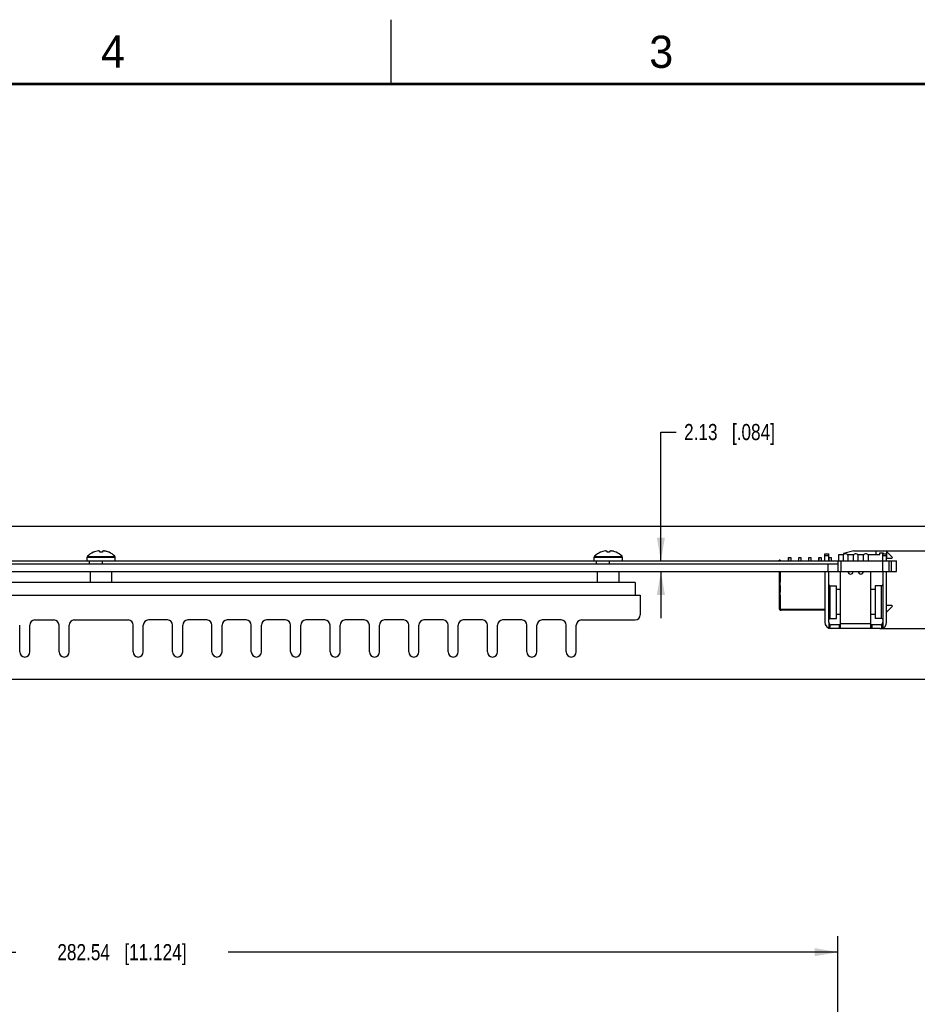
# Model space of a CAD drawing. Header units: inches. Extents: x 0 to 34, y 0 to 22.
# Tile 27 of 37: x 18.4 to 25.3, y 14.4 to 22. Entities that reach past the tile are written whole.
import ezdxf

# ---------------------------------------------------------------- set-up
doc = ezdxf.new("R2010")
doc.units = ezdxf.units.IN
doc.header["$LTSCALE"] = 1.87
doc.header["$MEASUREMENT"] = 0
doc.layers.get('0').update_dxf_attribs({"linetype": 'CONTINUOUS'})
doc.layers.add('02___PRT_ALL_AXES', color=7, linetype='CONTINUOUS')
doc.layers.add('DIMENSIONS', color=7, linetype='CONTINUOUS')
doc.styles.get("Standard").update_dxf_attribs({"font": 'txt', "width": 0.8})
doc.styles.add('TEXTSTYLE_2', font='txt')
doc.dimstyles.new('DIMSTYLE_1', dxfattribs={"dimtxt": 0.125, "dimasz": 0.18, "dimexe": 0.125, "dimexo": 0.0625, "dimgap": 0.0625, "dimtad": 0, "dimtih": 1, "dimtoh": 1, "dimzin": 0, "dimdsep": 46, "dimtxsty": 'STANDARD', "dimblk": '_FILLED', "dimblk1": '_FILLED', "dimblk2": '_FILLED', "dimcen": 0.09, "dimazin": 0, "dimtp": 0.01, "dimtm": 0.01, "dimtfac": 1, "dimtofl": 0, "dimtmove": 0, "dimatfit": 3, "dimldrblk": '_FILLED', "dimfxl": 1, "dimtolj": 1, "dimtzin": 0, "dimarcsym": 0})

# ---------------------------------------------------------------- blocks, each defined once
blk = doc.blocks.new('_FILLED')
at = {"color": 0, "linetype": 'BYBLOCK'}
blk.add_solid([(0, 0), (-1, 0.174), (-1, -0.174)], dxfattribs=at)
blk = doc.blocks.new('*D21')
at = {"layer": 'DIMENSIONS', "color": 2, "linetype": 'CONTINUOUS'}
for p, q in [((13.5984, 13.3213), (13.5984, 14.8838)), ((24.722, 12.6725), (24.722, 14.8838)), ((13.5984, 14.7588), (18.3352, 14.7588)), ((24.722, 14.7588), (19.9852, 14.7588))]:
    blk.add_line(p, q, dxfattribs=at)
at = {"layer": 'DIMENSIONS', "color": 2, "linetype": 'CONTINUOUS', "xscale": 0.18, "yscale": 0.18, "zscale": 0.18, "rotation": 180}
blk.add_blockref('_FILLED', (13.5984, 14.7588), dxfattribs=at)
at = {"layer": 'DIMENSIONS', "color": 2, "linetype": 'CONTINUOUS', "xscale": 0.18, "yscale": 0.18, "zscale": 0.18}
blk.add_blockref('_FILLED', (24.722, 14.7588), dxfattribs=at)
at = {"layer": 'DIMENSIONS', "color": 2, "linetype": 'CONTINUOUS', "insert": (19.1602, 14.8213), "char_height": 0.125, "width": 1.525, "attachment_point": 2, "line_spacing_factor": 0.9}
blk.add_mtext('282.54{\\ftxt.shx;\\W1.000000;\\H0.125000; }[11.124]', dxfattribs=at)
blk = doc.blocks.new('*D25')
at = {"layer": 'DIMENSIONS', "color": 2, "linetype": 'CONTINUOUS'}
for p, q in [((26.679, 17.2716), (26.679, 17.6316)), ((25.0495, 17.2716), (26.804, 17.2716)), ((13.6609, 16.8798), (26.804, 16.8798)), ((26.679, 16.8798), (26.679, 16.5312)), ((26.679, 16.5312), (26.7965, 16.5312))]:
    blk.add_line(p, q, dxfattribs=at)
at = {"layer": 'DIMENSIONS', "color": 2, "linetype": 'CONTINUOUS', "xscale": 0.18, "yscale": 0.18, "zscale": 0.18}
for p, rotation in [((26.679, 17.2716), 270), ((26.679, 16.8798), 90)]:
    blk.add_blockref('_FILLED', p, dxfattribs=dict(at, rotation=rotation))
at = {"layer": 'DIMENSIONS', "color": 2, "linetype": 'CONTINUOUS', "insert": (26.859, 16.5937), "char_height": 0.125, "width": 1.125, "attachment_point": 1, "line_spacing_factor": 0.9}
blk.add_mtext('9.95{\\ftxt.shx;\\W1.000000;\\H0.125000; }[.392]', dxfattribs=at)
blk = doc.blocks.new('*D26')
at = {"layer": 'DIMENSIONS', "color": 2, "linetype": 'CONTINUOUS'}
for p, q in [((27.429, 17.876), (27.429, 18.236)), ((25.0798, 17.876), (27.554, 17.876)), ((25.0495, 17.2716), (27.554, 17.2716)), ((27.429, 17.2716), (27.429, 16.9116))]:
    blk.add_line(p, q, dxfattribs=at)
at = {"layer": 'DIMENSIONS', "color": 2, "linetype": 'CONTINUOUS', "xscale": 0.18, "yscale": 0.18, "zscale": 0.18}
for p, rotation in [((27.429, 17.876), 270), ((27.429, 17.2716), 90)]:
    blk.add_blockref('_FILLED', p, dxfattribs=dict(at, rotation=rotation))
at = {"layer": 'DIMENSIONS', "color": 2, "linetype": 'CONTINUOUS', "insert": (27.429, 17.6363), "char_height": 0.125, "width": 1.225, "attachment_point": 2, "line_spacing_factor": 0.9}
blk.add_mtext('15.35{\\ftxt.shx;\\W1.000000;\\H0.125000; }[.604]', dxfattribs=at)
blk = doc.blocks.new('*D27')
at = {"layer": 'DIMENSIONS', "color": 2, "linetype": 'CONTINUOUS'}
for p, q in [((25.929, 18.068), (25.929, 18.818)), ((25.929, 18.818), (26.0465, 18.818)), ((13.6609, 18.068), (26.054, 18.068)), ((25.0798, 17.876), (26.054, 17.876)), ((25.929, 17.876), (25.929, 17.516))]:
    blk.add_line(p, q, dxfattribs=at)
at = {"layer": 'DIMENSIONS', "color": 2, "linetype": 'CONTINUOUS', "xscale": 0.18, "yscale": 0.18, "zscale": 0.18}
for p, rotation in [((25.929, 18.068), 270), ((25.929, 17.876), 90)]:
    blk.add_blockref('_FILLED', p, dxfattribs=dict(at, rotation=rotation))
at = {"layer": 'DIMENSIONS', "color": 2, "linetype": 'CONTINUOUS', "insert": (26.109, 18.8805), "char_height": 0.125, "width": 1.125, "attachment_point": 1, "line_spacing_factor": 0.9}
blk.add_mtext('4.88{\\ftxt.shx;\\W1.000000;\\H0.125000; }[.192]', dxfattribs=at)
blk = doc.blocks.new('*D28')
at = {"layer": 'DIMENSIONS', "color": 2, "linetype": 'CONTINUOUS'}
for p, q in [((23.3473, 17.7976), (23.3473, 18.7979)), ((23.3473, 18.7979), (23.4648, 18.7979)), ((23.3473, 17.7136), (23.3473, 17.3536))]:
    blk.add_line(p, q, dxfattribs=at)
at = {"layer": 'DIMENSIONS', "color": 2, "linetype": 'CONTINUOUS', "xscale": 0.18, "yscale": 0.18, "zscale": 0.18}
for p, rotation in [((23.3473, 17.7976), 270), ((23.3473, 17.7136), 90)]:
    blk.add_blockref('_FILLED', p, dxfattribs=dict(at, rotation=rotation))
at = {"layer": 'DIMENSIONS', "color": 2, "linetype": 'CONTINUOUS', "insert": (23.5273, 18.8604), "char_height": 0.125, "width": 1.125, "attachment_point": 1, "line_spacing_factor": 0.9}
blk.add_mtext('2.13{\\ftxt.shx;\\W1.000000;\\H0.125000; }[.084]', dxfattribs=at)

msp = doc.modelspace()

# ---------------------------------------------------------------- linework, layer by layer
at = {"color": 2, "linetype": 'CONTINUOUS'}
msp.add_line((21.25, 22), (21.25, 21.5), dxfattribs=at)
at = {"color": 7, "linetype": 'CONTINUOUS'}
for p, q in [((18.8895, 17.7976), (18.8895, 17.8256)), ((18.8895, 17.8256), (19.1085, 17.8256)), ((18.8923, 17.8326), (19.1056, 17.8326)), ((18.9381, 17.8643), (18.938, 17.8646)), ((18.9895, 17.8646), (18.9895, 17.8713)), ((18.9895, 17.8643), (18.9895, 17.8646)), ((19.0085, 17.8646), (19.0084, 17.8643)), ((19.0085, 17.8713), (19.0085, 17.8646)), ((19.0598, 17.8643), (19.0592, 17.8646)), ((19.06, 17.8646), (19.0598, 17.8643)), ((19.1085, 17.7976), (19.1085, 17.8256)), ((22.8295, 17.8256), (23.0485, 17.8256)), ((22.8295, 17.7976), (22.8295, 17.8256)), ((22.8323, 17.8326), (23.0456, 17.8326)), ((22.8781, 17.8643), (22.878, 17.8646)), ((22.9295, 17.8646), (22.9295, 17.8713)), ((22.9295, 17.8643), (22.9295, 17.8646)), ((22.9485, 17.8646), (22.9484, 17.8643)), ((22.9485, 17.8713), (22.9485, 17.8646)), ((22.9998, 17.8643), (22.9992, 17.8646)), ((23, 17.8646), (22.9998, 17.8643)), ((23.0485, 17.7976), (23.0485, 17.8256)), ((24.3392, 17.8244), (24.3549, 17.8244)), ((24.3392, 17.7976), (24.3392, 17.8244)), ((24.3402, 17.824), (24.3559, 17.824)), ((24.3402, 17.7976), (24.3402, 17.824)), ((24.3549, 17.8244), (24.3549, 17.824)), ((24.3559, 17.824), (24.3559, 17.7976)), ((24.4179, 17.8244), (24.4337, 17.8244)), ((24.4179, 17.7976), (24.4179, 17.8244)), ((24.4189, 17.824), (24.4346, 17.824)), ((24.4189, 17.7976), (24.4189, 17.824)), ((24.4337, 17.8244), (24.4337, 17.824)), ((24.4346, 17.824), (24.4346, 17.7976)), ((24.4966, 17.8244), (24.5124, 17.8244)), ((24.4966, 17.7976), (24.4966, 17.8244)), ((24.4976, 17.824), (24.5134, 17.824)), ((24.4976, 17.7976), (24.4976, 17.824)), ((24.5124, 17.8244), (24.5124, 17.824)), ((24.5134, 17.824), (24.5134, 17.7976)), ((24.5754, 17.8244), (24.5911, 17.8244)), ((24.5754, 17.7976), (24.5754, 17.8244)), ((24.5764, 17.824), (24.5921, 17.824)), ((24.5764, 17.7976), (24.5764, 17.824)), ((24.5911, 17.8244), (24.5911, 17.824)), ((24.5921, 17.824), (24.5921, 17.7976)), ((24.6209, 17.8516), (24.6509, 17.8516)), ((24.6209, 17.7976), (24.6209, 17.8516)), ((24.6509, 17.8359), (24.6209, 17.8359)), ((24.6509, 17.7976), (24.6509, 17.8516)), ((24.6541, 17.8244), (24.6699, 17.8244)), ((24.6541, 17.7976), (24.6541, 17.8244)), ((24.6551, 17.824), (24.6709, 17.824)), ((24.6551, 17.7976), (24.6551, 17.824)), ((24.6699, 17.8244), (24.6699, 17.824)), ((24.6709, 17.824), (24.6709, 17.7976)), ((24.7299, 17.8475), (24.7678, 17.8475)), ((24.7299, 17.7976), (24.7299, 17.8475)), ((24.7626, 17.8359), (24.7626, 17.7976)), ((24.8461, 17.876), (24.7673, 17.8549)), ((24.7673, 17.8549), (24.7673, 17.8475)), ((24.7862, 17.8516), (24.7783, 17.8516)), ((24.7967, 17.8475), (24.8466, 17.8475)), ((24.802, 17.7976), (24.802, 17.8359)), ((24.8413, 17.8359), (24.8413, 17.7976)), ((24.8461, 17.876), (25.0951, 17.876)), ((24.865, 17.8516), (24.8571, 17.8516)), ((24.8755, 17.8475), (24.9253, 17.8475)), ((24.8807, 17.7976), (24.8807, 17.8359)), ((24.9201, 17.8359), (24.9201, 17.7976)), ((24.9437, 17.8516), (24.9358, 17.8516)), ((24.9542, 17.8475), (25.0488, 17.8475)), ((24.9594, 17.7976), (24.9594, 17.8359)), ((25.0173, 17.876), (25.0173, 17.8475)), ((25.0488, 17.8593), (25.0725, 17.8593)), ((25.0488, 17.8475), (25.0488, 17.8593)), ((25.0712, 17.8516), (25.1012, 17.8516)), ((25.0712, 17.7976), (25.0712, 17.8516)), ((25.1012, 17.8359), (25.0712, 17.8359)), ((25.0801, 17.8516), (25.0725, 17.8593)), ((25.1472, 17.8239), (25.0951, 17.876)), ((25.1012, 17.7976), (25.1012, 17.8516)), ((25.1394, 17.816), (25.1012, 17.816)), ((25.102, 17.816), (25.102, 17.8692)), ((25.1394, 17.816), (25.1472, 17.8239)), ((13.6442, 17.7976), (25.179, 17.7976)), ((13.8346, 17.7756), (24.722, 17.7756)), ((18.9064, 17.7976), (18.9064, 17.7756)), ((19.0078, 17.7976), (19.0078, 17.7756)), ((22.8434, 17.7976), (22.8434, 17.7756)), ((22.9448, 17.7976), (22.9448, 17.7756)), ((24.2736, 17.8024), (24.265, 17.8024)), ((24.265, 17.7976), (24.265, 17.8024)), ((24.2736, 17.8007), (24.265, 17.8007)), ((24.2736, 17.7998), (24.265, 17.7998)), ((24.2653, 17.8034), (24.274, 17.8034)), ((24.2653, 17.8034), (24.2653, 17.8024)), ((24.2736, 17.8024), (24.2736, 17.7976)), ((24.274, 17.8034), (24.274, 17.7976)), ((24.6433, 17.7756), (24.6433, 17.7136)), ((24.722, 17.7976), (24.722, 17.7136)), ((24.7457, 17.7976), (24.7457, 17.7136)), ((25.0706, 17.7136), (25.0706, 17.7976)), ((25.1178, 17.7976), (25.1178, 17.7136)), ((25.1397, 17.7136), (25.1397, 17.7976)), ((25.179, 17.7136), (25.179, 17.7976)), ((18.916, 17.6304), (18.916, 17.7136)), ((19.082, 17.6304), (19.082, 17.7136)), ((22.856, 17.6304), (22.856, 17.7136)), ((23.022, 17.6304), (23.022, 17.7136)), ((24.265, 17.7125), (24.265, 17.4302)), ((24.265, 17.7105), (24.2736, 17.7105)), ((24.2736, 17.7089), (24.265, 17.7089)), ((24.2736, 17.6932), (24.265, 17.6932)), ((24.2736, 17.4302), (24.2736, 17.7125)), ((24.2736, 17.6932), (24.274, 17.6932)), ((24.274, 17.7136), (24.274, 17.6316)), ((24.2752, 17.4223), (24.2752, 17.7136)), ((24.6209, 17.7136), (24.6209, 17.3216)), ((24.6433, 17.7136), (25.179, 17.7136)), ((24.6509, 17.3216), (24.6509, 17.7136)), ((24.7429, 17.2724), (24.7429, 17.7136)), ((24.9791, 17.2724), (24.9791, 17.7136)), ((25.0712, 17.7136), (25.0712, 17.3216)), ((25.1012, 17.3216), (25.1012, 17.7136)), ((23.1482, 17.6304), (15.219, 17.6304)), ((23.1482, 17.6304), (23.1482, 17.5304)), ((24.2752, 17.6323), (24.2736, 17.6314)), ((24.2736, 17.6056), (24.2752, 17.604)), ((24.274, 17.6053), (24.274, 17.556)), ((24.6609, 17.6041), (24.7109, 17.6041)), ((24.6609, 17.6041), (24.6609, 17.3511)), ((24.7109, 17.3511), (24.7109, 17.6041)), ((25.0612, 17.6041), (25.0112, 17.6041)), ((25.0112, 17.6041), (25.0112, 17.3511)), ((25.0612, 17.3511), (25.0612, 17.6041)), ((14.8104, 17.5304), (23.1876, 17.5304)), ((23.1876, 17.5304), (23.1876, 17.378)), ((24.2752, 17.5573), (24.2736, 17.5556)), ((24.2736, 17.5316), (24.2752, 17.5307)), ((24.274, 17.5314), (24.274, 17.4302)), ((24.7429, 17.5749), (24.7109, 17.5749)), ((25.0112, 17.5749), (24.9791, 17.5749)), ((25.1012, 17.4538), (25.1394, 17.4538)), ((25.1012, 17.3999), (25.1472, 17.4459)), ((25.1472, 17.4459), (25.1394, 17.4538)), ((24.2752, 17.4223), (24.6209, 17.4223)), ((24.6209, 17.4136), (24.2815, 17.4136)), ((24.7429, 17.3804), (24.7109, 17.3804)), ((25.0112, 17.3804), (24.9791, 17.3804)), ((18.3658, 17.0898), (18.3658, 17.2993)), ((18.4446, 17.0898), (18.4446, 17.2993)), ((18.4839, 17.3386), (18.6323, 17.3386)), ((18.6716, 17.0898), (18.6716, 17.2993)), ((18.7504, 17.0898), (18.7504, 17.2993)), ((18.7898, 17.3386), (19.2082, 17.3386)), ((19.2476, 17.0898), (19.2476, 17.2993)), ((19.3263, 17.0898), (19.3263, 17.2993)), ((19.514, 17.3386), (19.3657, 17.3386)), ((19.5534, 17.0898), (19.5534, 17.2993)), ((19.6321, 17.0898), (19.6321, 17.2993)), ((19.8198, 17.3386), (19.6715, 17.3386)), ((19.8592, 17.0898), (19.8592, 17.2993)), ((19.9379, 17.0898), (19.9379, 17.2993)), ((20.1257, 17.3386), (19.9773, 17.3386)), ((20.165, 17.0898), (20.165, 17.2993)), ((20.2438, 17.0898), (20.2438, 17.2993)), ((20.4315, 17.3386), (20.2831, 17.3386)), ((20.4709, 17.0898), (20.4709, 17.2993)), ((20.5496, 17.0898), (20.5496, 17.2993)), ((20.7373, 17.3386), (20.589, 17.3386)), ((20.7767, 17.0898), (20.7767, 17.2993)), ((20.8554, 17.0898), (20.8554, 17.2993)), ((21.0431, 17.3386), (20.8948, 17.3386)), ((21.0825, 17.0898), (21.0825, 17.2993)), ((21.1613, 17.0898), (21.1613, 17.2993)), ((21.349, 17.3386), (21.2006, 17.3386)), ((21.3883, 17.0898), (21.3883, 17.2993)), ((21.4671, 17.0898), (21.4671, 17.2993)), ((21.6548, 17.3386), (21.5064, 17.3386)), ((21.6942, 17.0898), (21.6942, 17.2993)), ((21.7729, 17.0898), (21.7729, 17.2993)), ((21.9606, 17.3386), (21.8123, 17.3386)), ((22, 17.0898), (22, 17.2993)), ((22.0787, 17.0898), (22.0787, 17.2993)), ((22.2664, 17.3386), (22.1181, 17.3386)), ((22.3058, 17.0898), (22.3058, 17.2993)), ((22.3846, 17.0898), (22.3846, 17.2993)), ((22.5723, 17.3386), (22.4239, 17.3386)), ((22.6116, 17.0898), (22.6116, 17.2993)), ((22.6904, 17.0898), (22.6904, 17.2993)), ((22.7298, 17.3386), (23.1482, 17.3386)), ((24.6512, 17.3181), (24.6512, 17.2757)), ((24.659, 17.3055), (24.659, 17.2731)), ((24.6609, 17.3511), (24.7109, 17.3511)), ((24.7398, 17.3016), (24.6709, 17.3016)), ((24.735, 17.2716), (24.735, 17.3016)), ((24.7398, 17.3016), (24.7412, 17.3018)), ((24.7412, 17.3018), (24.7418, 17.302)), ((24.7418, 17.302), (24.7422, 17.3023)), ((24.7422, 17.3023), (24.7426, 17.3029)), ((24.7426, 17.3029), (24.7428, 17.3033)), ((24.7429, 17.311), (24.9791, 17.311)), ((24.9793, 17.3033), (24.9794, 17.3029)), ((24.9794, 17.3029), (24.9798, 17.3023)), ((24.9798, 17.3023), (24.9803, 17.302)), ((24.9803, 17.302), (24.9808, 17.3018)), ((24.9808, 17.3018), (24.9823, 17.3016)), ((25.0512, 17.3016), (24.9823, 17.3016)), ((24.987, 17.3016), (24.987, 17.2716)), ((25.0612, 17.3511), (25.0112, 17.3511)), ((25.063, 17.2731), (25.063, 17.3055)), ((25.0709, 17.3181), (25.0709, 17.2757)), ((24.735, 17.2716), (24.6709, 17.2716)), ((24.9791, 17.2716), (24.7429, 17.2716)), ((25.0512, 17.2716), (24.987, 17.2716))]:
    msp.add_line(p, q, dxfattribs=at)
at = {"color": 7, "linetype": 'CONTINUOUS', "const_width": 0.02}
msp.add_lwpolyline([(33.5, 21.5), (0.5, 21.5)], dxfattribs=at)
at = {"color": 7, "linetype": 'CONTINUOUS'}
for centre, radius, start, end in [((18.8995, 17.8256), 0.01, 135.77024, 180), ((18.999, 17.7288), 0.1489, 114.19106, 135.77024), ((18.999, 17.728), 0.1493, 113.80055, 114.05105), ((18.999, 17.7288), 0.1486, 106.42263, 113.9292), ((18.9845, 17.7642), 0.1105, 93.56718, 104.39562), ((18.9736, 17.8374), 0.0374, 80.26728, 83.85777), ((18.9734, 17.8365), 0.0383, 76.70669, 80.25805), ((18.9731, 17.8352), 0.0396, 73.19716, 76.69525), ((18.9726, 17.8336), 0.0413, 69.67231, 73.18289), ((18.9718, 17.8316), 0.0434, 66.05778, 69.65418), ((18.999, 17.6947), 0.1698, 91.07111, 93.1988), ((18.999, 17.6947), 0.1698, 88.9289, 91.0711), ((18.999, 17.6947), 0.1698, 86.8012, 88.92889), ((19.0259, 17.832), 0.043, 110.32916, 113.95888), ((19.0252, 17.8339), 0.0409, 106.80385, 110.34095), ((19.0248, 17.8355), 0.0393, 103.2941, 106.81348), ((19.0245, 17.8366), 0.0381, 99.73358, 103.30168), ((19.0243, 17.8375), 0.0372, 96.13633, 99.73862), ((19.0136, 17.7649), 0.1098, 83.6643, 86.44858), ((19.0135, 17.7645), 0.1103, 80.97922, 83.66304), ((19.0134, 17.7639), 0.1109, 78.33398, 80.97776), ((19.0132, 17.7631), 0.1117, 75.62615, 78.33198), ((18.999, 17.7288), 0.1486, 66.0708, 73.57737), ((18.999, 17.7288), 0.1489, 44.22976, 65.80894), ((19.0985, 17.8256), 0.01, 0, 44.22976), ((22.8395, 17.8256), 0.01, 135.77024, 180), ((22.939, 17.7288), 0.1489, 114.19106, 135.77024), ((22.939, 17.728), 0.1493, 113.80055, 114.05105), ((22.939, 17.7288), 0.1486, 106.42263, 113.9292), ((22.9245, 17.7642), 0.1105, 93.56718, 104.39562), ((22.9136, 17.8374), 0.0374, 80.26728, 83.85777), ((22.9134, 17.8365), 0.0383, 76.70669, 80.25805), ((22.9131, 17.8352), 0.0396, 73.19716, 76.69525), ((22.9126, 17.8336), 0.0413, 69.67231, 73.18289), ((22.9118, 17.8316), 0.0434, 66.05778, 69.65418), ((22.939, 17.6947), 0.1698, 91.07111, 93.1988), ((22.939, 17.6947), 0.1698, 88.9289, 91.0711), ((22.939, 17.6947), 0.1698, 86.8012, 88.92889), ((22.9659, 17.832), 0.043, 110.32916, 113.95888), ((22.9652, 17.8339), 0.0409, 106.80385, 110.34095), ((22.9648, 17.8355), 0.0393, 103.2941, 106.81348), ((22.9645, 17.8366), 0.0381, 99.73358, 103.30168), ((22.9643, 17.8375), 0.0372, 96.13633, 99.73862), ((22.9536, 17.7649), 0.1098, 83.6643, 86.44858), ((22.9535, 17.7645), 0.1103, 80.97922, 83.66304), ((22.9534, 17.7639), 0.1109, 78.33398, 80.97776), ((22.9532, 17.7631), 0.1117, 75.62615, 78.33198), ((22.939, 17.7288), 0.1486, 66.0708, 73.57737), ((22.939, 17.7288), 0.1489, 44.22976, 65.80894), ((23.0385, 17.8256), 0.01, 0, 44.22976), ((24.7783, 17.8359), 0.0157, 90, 180), ((24.7862, 17.8359), 0.0157, 0, 90), ((24.8571, 17.8359), 0.0157, 90, 180), ((24.865, 17.8359), 0.0157, 0, 90), ((24.9358, 17.8359), 0.0157, 90, 180), ((24.9437, 17.8359), 0.0157, 0, 90), ((24.8216, 17.7137), 0.0197, 180, 360), ((24.9004, 17.7137), 0.0197, 180, 360), ((24.6609, 17.6141), 0.01, 180.00005, 270), ((25.0612, 17.6141), 0.01, 270, 359.99995), ((23.1482, 17.378), 0.0394, 270, 360), ((24.2815, 17.4302), 0.0165, 180.01764, 270.00848), ((24.2815, 17.4302), 0.00787, 179.99181, 216.77287), ((24.2819, 17.4302), 0.00787, 180, 211.31501), ((18.4839, 17.2993), 0.0394, 90, 180), ((18.6323, 17.2993), 0.0394, 0, 90), ((18.7898, 17.2993), 0.0394, 90, 180), ((19.2082, 17.2993), 0.0394, 0, 90), ((19.3657, 17.2993), 0.0394, 90, 180), ((19.514, 17.2993), 0.0394, 0, 90), ((19.6715, 17.2993), 0.0394, 90, 180), ((19.8198, 17.2993), 0.0394, 0, 90), ((19.9773, 17.2993), 0.0394, 90, 180), ((20.1257, 17.2993), 0.0394, 0, 90), ((20.2831, 17.2993), 0.0394, 90, 180), ((20.4315, 17.2993), 0.0394, 0, 90), ((20.589, 17.2993), 0.0394, 90, 180), ((20.7373, 17.2993), 0.0394, 0, 90), ((20.8948, 17.2993), 0.0394, 90, 180), ((21.0431, 17.2993), 0.0394, 0, 90), ((21.2006, 17.2993), 0.0394, 90, 180), ((21.349, 17.2993), 0.0394, 0, 90), ((21.5064, 17.2993), 0.0394, 90, 180), ((21.6548, 17.2993), 0.0394, 0, 90), ((21.8123, 17.2993), 0.0394, 90, 180), ((21.9606, 17.2993), 0.0394, 0, 90), ((22.1181, 17.2993), 0.0394, 90, 180), ((22.2664, 17.2993), 0.0394, 0, 90), ((22.4239, 17.2993), 0.0394, 90, 180), ((22.5723, 17.2993), 0.0394, 0, 90), ((22.7298, 17.2993), 0.0394, 90, 180), ((24.6709, 17.3216), 0.05, 180, 270), ((24.6609, 17.3411), 0.01, 90, 179.99995), ((24.6709, 17.3216), 0.02, 179.89268, 270), ((25.0512, 17.3216), 0.05, 270, 360), ((25.0512, 17.3216), 0.02, 270, 349.81825), ((25.0612, 17.3411), 0.01, 0.00005, 90), ((25.0512, 17.3216), 0.02, 349.83817, 360), ((18.4052, 17.0898), 0.0394, 180, 360), ((18.711, 17.0898), 0.0394, 180, 360), ((19.2869, 17.0898), 0.0394, 180, 360), ((19.5927, 17.0898), 0.0394, 180, 360), ((19.8986, 17.0898), 0.0394, 180, 360), ((20.2044, 17.0898), 0.0394, 180, 360), ((20.5102, 17.0898), 0.0394, 180, 360), ((20.8161, 17.0898), 0.0394, 180, 360), ((21.1219, 17.0898), 0.0394, 180, 360), ((21.4277, 17.0898), 0.0394, 180, 360), ((21.7335, 17.0898), 0.0394, 180, 360), ((22.0394, 17.0898), 0.0394, 180, 360), ((22.3452, 17.0898), 0.0394, 180, 360), ((22.651, 17.0898), 0.0394, 180, 360)]:
    msp.add_arc(centre, radius, start, end, dxfattribs=at)
for points, knots in [([(24.7429, 17.2724), (24.7429, 17.2724), (24.7429, 17.2724), (24.7429, 17.2723), (24.7428, 17.2721), (24.7426, 17.272), (24.7423, 17.2719), (24.742, 17.2719), (24.7416, 17.2718), (24.7411, 17.2717), (24.7404, 17.2717), (24.7394, 17.2717), (24.738, 17.2716), (24.7366, 17.2716), (24.7355, 17.2716), (24.735, 17.2716)], [0, 0, 0, 0, 0.009356, 0.018813, 0.039975, 0.066706, 0.100562, 0.142107, 0.191392, 0.248254, 0.312284, 0.459446, 0.62753, 0.810275, 1, 1, 1, 1]), ([(24.987, 17.2716), (24.9865, 17.2716), (24.9855, 17.2716), (24.984, 17.2716), (24.9827, 17.2717), (24.9816, 17.2717), (24.9809, 17.2717), (24.9805, 17.2718), (24.9801, 17.2719), (24.9797, 17.2719), (24.9795, 17.272), (24.9793, 17.2721), (24.9792, 17.2723), (24.9791, 17.2724), (24.9791, 17.2724), (24.9791, 17.2724)], [0, 0, 0, 0, 0.189729, 0.372478, 0.540556, 0.687715, 0.751745, 0.808607, 0.857893, 0.89944, 0.933297, 0.960027, 0.981187, 0.990644, 1, 1, 1, 1])]:
    msp.add_open_spline(points, degree=3, knots=knots, dxfattribs=at)
at = {"layer": '02___PRT_ALL_AXES', "color": 7, "linetype": 'CONTINUOUS'}
msp.add_line((13.8264, 17.7136), (24.6433, 17.7136), dxfattribs=at)

# ---------------------------------------------------------------- texts
at = {"color": 2, "linetype": 'CONTINUOUS', "char_height": 0.25, "width": 0.25, "attachment_point": 1, "line_spacing_factor": 0.9, "style": 'TEXTSTYLE_2'}
for s, insert in [('4', (18.9977, 21.8777)), ('3', (23.257, 21.8759))]:
    msp.add_mtext(s, dxfattribs=dict(at, insert=insert))

# ---------------------------------------------------------------- dimensions: what is measured, and where the dimension line sits
at = {"layer": 'DIMENSIONS', "color": 2, "linetype": 'CONTINUOUS'}
for base, p1, p2, angle, picture, middle in [((25.929, 18.068), (25.0173, 17.876), (13.5984, 18.068), 90, '*D27', (26.6715, 18.818)), ((23.3473, 17.7976), (24.6433, 17.7136), (22.9448, 17.7976), 90, '*D28', (24.0898, 18.7979)), ((27.429, 17.876), (24.987, 17.2716), (25.0173, 17.876), 90, '*D26', (27.429, 17.5738)), ((26.679, 17.2716), (13.5984, 16.8798), (24.987, 17.2716), 90, '*D25', (27.4215, 16.5312)), ((13.5984, 14.7588), (24.722, 12.61), (13.5984, 13.2588), 180, '*D21', (19.1602, 14.7588))]:
    dim = msp.add_linear_dim(base=base, p1=p1, p2=p2, angle=angle, dimstyle='DIMSTYLE_1', dxfattribs=at)
    dim.commit()
    dim.dimension.update_dxf_attribs({"geometry": picture, "text_midpoint": middle, "dimtype": 160})

doc.saveas('drawing.dxf')
